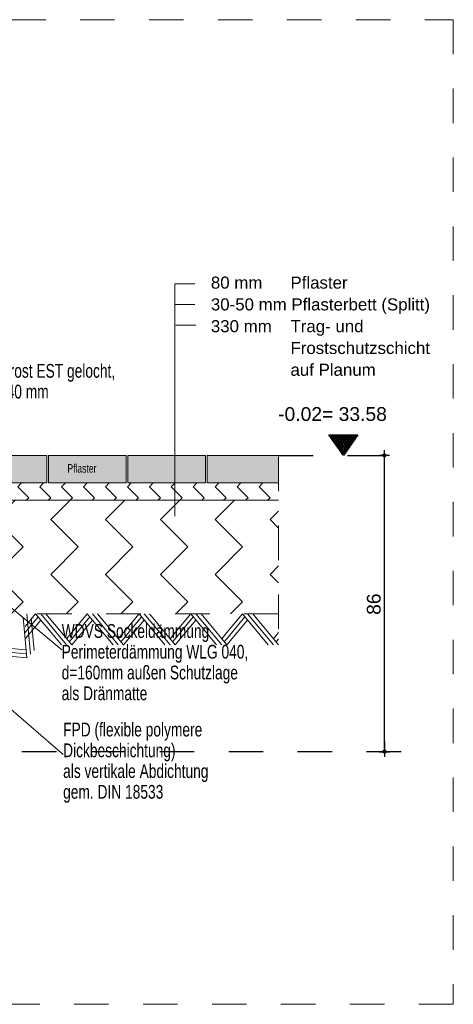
# Model space of a CAD drawing. Header units: metres. Extents: x 1316.5 to 1415.3, y -94.1 to -52.
# Tile 245 of 256: x 1393.5 to 1394.7, y -71.9 to -69. Entities that reach past the tile are written whole.
import ezdxf

# ---------------------------------------------------------------- set-up
doc = ezdxf.new("R2010")
doc.units = ezdxf.units.M
doc.header["$PDMODE"] = 65
for name, pattern in [('AUSGEZOGEN', [0]), ('STRICHLINIE2_S3', [0.055, 0.04, -0.015]), ('STRICHLINIE_S4', [0.008, 0.006, -0.002]), ('STRICHPUNKT2_S5', [0.1, 0.07, -0.01, 0.01, -0.01])]:
    doc.linetypes.add(name, pattern=pattern)
for name, color, linetype, lineweight in [('XR$1$Fenster', 3, 'AUSGEZOGEN', 18), ('XR$1$Legende', 4, 'AUSGEZOGEN', 13), ('XR$1$Maßlinie 1_50', 7, 'AUSGEZOGEN', 25), ('XR$1$Muster', 4, 'AUSGEZOGEN', 13), ('XR$1$Möblierung', 4, 'AUSGEZOGEN', 13), ('XR$1$Schraffur', 4, 'AUSGEZOGEN', 13), ('XR$1$Text 1_100', 3, 'AUSGEZOGEN', 18), ('XR$1$Text 1_50', 3, 'AUSGEZOGEN', 18), ('XR$1$Wand', 1, 'AUSGEZOGEN', 50), ('XR$1$Wand Mauerwerk tr_1', 42, 'AUSGEZOGEN', 18)]:
    doc.layers.add(name, color=color, linetype=linetype, lineweight=lineweight)
doc.styles.add('ARIAL', font='arial.ttf')
doc.dimstyles.new('DIMSTYLE_4', dxfattribs={"dimtxt": 0.04, "dimasz": 0.03, "dimexe": 0, "dimexo": 1e-06, "dimgap": 0.02, "dimtad": 2, "dimdec": 1, "dimlfac": 100, "dimrnd": 0.5, "dimzin": 4, "dimdsep": 46, "dimtxsty": 'ARIAL', "dimblk1": 'ALL_ML_KREIS', "dimblk2": 'ALL_ML_KREIS', "dimsah": 1, "dimcen": 0, "dimse1": 1, "dimse2": 1, "dimclrd": 7, "dimclre": 7, "dimclrt": 7, "dimadec": 0, "dimazin": 0, "dimtfac": 1, "dimtdec": 0, "dimtix": 1, "dimtmove": 2, "dimatfit": 3, "dimfxl": 0, "dimtzin": 0, "dimlwd": 0, "dimlwe": 25, "dimarcsym": 0})
doc.dimstyles.new('DIMSTYLE_5', dxfattribs={"dimtxt": 0.04, "dimasz": 0.03, "dimexe": 0, "dimexo": 1e-06, "dimgap": 0.02, "dimtad": 2, "dimdec": 1, "dimlfac": 100, "dimrnd": 0.5, "dimzin": 4, "dimdsep": 46, "dimtxsty": 'ARIAL', "dimblk1": 'ALL_ML_KREIS', "dimblk2": 'ALL_ML_KREIS', "dimsah": 1, "dimcen": 0, "dimse1": 1, "dimse2": 1, "dimclrd": 7, "dimclre": 7, "dimclrt": 7, "dimadec": 0, "dimazin": 0, "dimtfac": 1, "dimtdec": 0, "dimtix": 1, "dimtmove": 2, "dimatfit": 3, "dimfxl": 0, "dimtvp": 1.2, "dimtzin": 0, "dimlwd": 0, "dimlwe": 25, "dimarcsym": 0})

# ---------------------------------------------------------------- blocks, each defined once
blk = doc.blocks.new('NSY145')
at = {"color": 0, "linetype": 'ByBlock', "lineweight": -2}
for p, q in [((-0.007, 0.01), (0, 0.01)), ((0, 0), (-0.007, 0.01)), ((0, 0.01), (0.007, 0.01)), ((0.007, 0.01), (0, 0)), ((0.00604, 0.0095), (-0.00604, 0.0095)), ((-0.00604, 0.0095), (0, 0.00087)), ((-0.00508, 0.009), (0, 0.009)), ((0, 0.00174), (-0.00508, 0.009)), ((0.00412, 0.0085), (-0.00412, 0.0085)), ((-0.00412, 0.0085), (0, 0.00261)), ((-0.00317, 0.008), (0, 0.008)), ((0, 0.00348), (-0.00317, 0.008)), ((0.0022, 0.0075), (-0.0022, 0.0075)), ((-0.0022, 0.0075), (0, 0.00436)), ((-0.00126, 0.007), (0, 0.007)), ((0, 0.00522), (-0.00126, 0.007)), ((0.00028, 0.0065), (-0.00028, 0.0065)), ((-0.00028, 0.0065), (0, 0.0061)), ((0, 0.00087), (0.00604, 0.0095)), ((0, 0.009), (0.00508, 0.009)), ((0.00508, 0.009), (0, 0.00174)), ((0, 0.00261), (0.00412, 0.0085)), ((0, 0.008), (0.00317, 0.008)), ((0.00317, 0.008), (0, 0.00348)), ((0, 0.00436), (0.0022, 0.0075)), ((0, 0.007), (0.00126, 0.007)), ((0.00126, 0.007), (0, 0.00522)), ((0, 0.0061), (0.00028, 0.0065))]:
    blk.add_line(p, q, dxfattribs=at)
blk = doc.blocks.new('MUSTERELEMENT_24')
at = {"layer": 'XR$1$Wand', "color": 52, "linetype": 'AUSGEZOGEN', "lineweight": 13, "transparency": 33554687}
for p, q in [((1393.4794, -70.8821), (1393.4688, -70.7654)), ((1393.49, -70.8715), (1393.4794, -70.7548)), ((1393.5006, -70.8609), (1393.492, -70.7669)), ((1393.4921, -70.7676), (1393.4927, -70.7676)), ((1393.3945, -70.967), (1393.3839, -70.8503)), ((1393.3839, -70.8503), (1393.4539, -70.8566)), ((1393.4539, -70.8566), (1393.4772, -70.8588)), ((1393.3733, -70.9882), (1393.3627, -70.8715)), ((1393.3839, -70.9776), (1393.3733, -70.8609)), ((1393.385, -70.8619), (1393.4666, -70.8694)), ((1393.386, -70.8736), (1393.4794, -70.8821)), ((1393.4666, -70.8694), (1393.4783, -70.8704)), ((1393.3478, -70.9627), (1393.3712, -70.9648)), ((1393.3606, -70.9754), (1393.3722, -70.9765))]:
    blk.add_line(p, q, dxfattribs=at)
blk = doc.blocks.new('MUSTERELEMENT_33')
at = {"layer": 'XR$1$Wand', "color": 52, "linetype": 'AUSGEZOGEN', "lineweight": 13, "transparency": 33554687}
for p, q in [((1393.5047, -70.7545), (1393.4742, -70.791)), ((1393.5122, -70.7635), (1393.4742, -70.809)), ((1393.5797, -70.8445), (1393.5047, -70.7545)), ((1393.5947, -70.8445), (1393.5197, -70.7545)), ((1393.6097, -70.8445), (1393.5347, -70.7545)), ((1393.6547, -70.7545), (1393.6097, -70.8085)), ((1393.6622, -70.7635), (1393.6097, -70.8265)), ((1393.7297, -70.8445), (1393.6547, -70.7545)), ((1393.7447, -70.8445), (1393.6697, -70.7545)), ((1393.7597, -70.8445), (1393.6847, -70.7545)), ((1393.8047, -70.7545), (1393.7597, -70.8085)), ((1393.8122, -70.7635), (1393.7597, -70.8265)), ((1393.8797, -70.8445), (1393.8047, -70.7545)), ((1393.8947, -70.8445), (1393.8197, -70.7545)), ((1393.9097, -70.8445), (1393.8347, -70.7545)), ((1393.9547, -70.7545), (1393.9097, -70.8085)), ((1393.9622, -70.7635), (1393.9097, -70.8265)), ((1394.0297, -70.8445), (1393.9547, -70.7545)), ((1394.0447, -70.8445), (1393.9697, -70.7545)), ((1394.0597, -70.8445), (1393.9847, -70.7545)), ((1394.1047, -70.7545), (1394.0597, -70.8085)), ((1394.1122, -70.7635), (1394.0597, -70.8265)), ((1394.1797, -70.8445), (1394.1047, -70.7545)), ((1394.1947, -70.8445), (1394.1197, -70.7545)), ((1394.2097, -70.8445), (1394.1347, -70.7545)), ((1393.5197, -70.7725), (1393.4742, -70.827)), ((1393.6697, -70.7725), (1393.6097, -70.8445)), ((1393.8197, -70.7725), (1393.7597, -70.8445)), ((1393.9697, -70.7725), (1393.9097, -70.8445)), ((1394.1197, -70.7725), (1394.0597, -70.8445)), ((1393.6097, -70.8085), (1393.5947, -70.8265)), ((1393.6097, -70.8265), (1393.6022, -70.8355)), ((1393.7597, -70.8085), (1393.7447, -70.8265)), ((1393.7597, -70.8265), (1393.7522, -70.8355)), ((1393.9097, -70.8085), (1393.8947, -70.8265)), ((1393.9097, -70.8265), (1393.9022, -70.8355)), ((1394.0597, -70.8085), (1394.0447, -70.8265)), ((1394.0597, -70.8265), (1394.0522, -70.8355)), ((1394.2097, -70.8085), (1394.1947, -70.8265)), ((1394.2097, -70.8265), (1394.2022, -70.8355))]:
    blk.add_line(p, q, dxfattribs=at)
blk = doc.blocks.new('ALL_ML_KREIS')
at = {"color": 0, "linetype": 'ByBlock', "lineweight": -2}
for p, q in [((-1, 0), (0.5, 0)), ((0, -0.5), (0, 0.5))]:
    blk.add_line(p, q, dxfattribs=at)
blk.add_circle((0, 0), 0.15, dxfattribs=at)
blk = doc.blocks.new('*D86')
at = {"layer": 'DEFPOINTS', "color": 7, "linetype": 'AUSGEZOGEN', "lineweight": 25, "transparency": 33554687}
for p in [(1393.3897, -69.1848), (1393.3747, -69.2441), (1393.3897, -69.2441)]:
    blk.add_point(p, dxfattribs=at)
at = {"layer": 'XR$1$Maßlinie 1_50', "color": 7, "linetype": 'AUSGEZOGEN', "lineweight": -2, "transparency": 33554687}
blk.add_line((1393.3897, -69.1848), (1393.3747, -69.1848), dxfattribs=at)
at = {"layer": 'XR$1$Maßlinie 1_50', "color": 7, "linetype": 'AUSGEZOGEN', "lineweight": 25, "transparency": 33554687, "xscale": 0.03, "yscale": 0.03, "zscale": 0.03}
for p, rotation in [((1393.3897, -69.1848), 360), ((1393.3747, -69.1848), 180)]:
    blk.add_blockref('ALL_ML_KREIS', p, dxfattribs=dict(at, rotation=rotation))
at = {"layer": 'XR$1$Maßlinie 1_50', "color": 7, "linetype": 'AUSGEZOGEN', "lineweight": 25, "transparency": 33554687, "insert": (1393.4, -69.1398), "char_height": 0.04, "width": 0.12, "attachment_point": 5, "style": 'ARIAL'}
blk.add_mtext('\\A1;{\\A1;{1\\H0.026400;\\S5^ ;}}', dxfattribs=at)
blk = doc.blocks.new('*D90')
at = {"layer": 'DEFPOINTS', "color": 7, "linetype": 'AUSGEZOGEN', "lineweight": 25, "transparency": 33554687}
for p in [(1394.0247, -70.2945), (1393.4597, -71.1545), (1394.5166, -71.1545)]:
    blk.add_point(p, dxfattribs=at)
at = {"layer": 'XR$1$Maßlinie 1_50', "color": 7, "linetype": 'AUSGEZOGEN', "lineweight": -2, "transparency": 33554687}
blk.add_line((1394.5166, -71.1545), (1394.5166, -70.2945), dxfattribs=at)
at = {"layer": 'XR$1$Maßlinie 1_50', "color": 7, "linetype": 'AUSGEZOGEN', "lineweight": 25, "transparency": 33554687, "xscale": 0.03, "yscale": 0.03, "zscale": 0.03}
for p, rotation in [((1394.5166, -70.2945), 90), ((1394.5166, -71.1545), 270)]:
    blk.add_blockref('ALL_ML_KREIS', p, dxfattribs=dict(at, rotation=rotation))
at = {"layer": 'XR$1$Maßlinie 1_50', "color": 7, "linetype": 'AUSGEZOGEN', "lineweight": 25, "transparency": 33554687, "insert": (1394.486, -70.7263), "char_height": 0.04, "width": 0.16, "attachment_point": 5, "rotation": 90, "style": 'ARIAL'}
blk.add_mtext('\\A1;{\\A1;{86\\H0.026400;\\S^ ;}}', dxfattribs=at)

msp = doc.modelspace()

# ---------------------------------------------------------------- hatches: boundary and pattern name
at = {"layer": 'XR$1$Fenster', "linetype": 'AUSGEZOGEN', "lineweight": 13, "transparency": 33554687}
for points in [[(1393.7725, -70.2945), (1393.7725, -70.3745), (1393.9975, -70.3745), (1393.9975, -70.2945)], [(1394.0025, -70.2945), (1394.0025, -70.3745), (1394.2097, -70.3745), (1394.2097, -70.2945)]]:
    msp.add_hatch(color=253, dxfattribs=at).paths.add_polyline_path(points)
at = {"layer": 'XR$1$Muster', "linetype": 'AUSGEZOGEN', "lineweight": 13, "transparency": 33554687}
h = msp.add_hatch(dxfattribs=at)
h.set_pattern_fill('MUSTER', color=4, scale=0.045, angle=315, style=0, pattern_type=2)
h.set_pattern_definition([(315, (0.12728, -4e-17), (0.0636396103, -1e-17), [0.045, -0.045]), (45, (0.12728, -4e-17), (1e-17, 0.0636396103), [0.045, -0.045])])
h.paths.add_polyline_path([(1393.3125, -70.3745), (1393.3125, -70.3345), (1393.2325, -70.3345), (1393.2325, -70.3745), (1393.2175, -70.3745), (1393.2175, -70.3816), (1393.2158, -70.3816), (1393.2158, -70.4173), (1393.229, -70.4245), (1394.2097, -70.4245), (1394.2097, -70.3745)], flags=0)
h = msp.add_hatch(dxfattribs=at)
h.set_pattern_fill('MUSTER', color=4, scale=0.1125, angle=315, style=0, pattern_type=2)
h.set_pattern_definition([(315, (0.3182, -9e-17), (0.159099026, -4e-17), [0.1125, -0.1125]), (45, (0.3182, -9e-17), (4e-17, 0.159099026), [0.1125, -0.1125])])
h.paths.add_polyline_path([(1393.3747, -70.5045), (1393.3747, -70.5045), (1393.3747, -70.6855), (1393.3157, -70.7445), (1393.2159, -70.8443), (1393.2159, -70.8636), (1393.2157, -70.8754), (1393.3587, -70.8754), (1393.4797, -70.7545), (1394.2097, -70.7545), (1394.2097, -70.4245), (1393.229, -70.4245), (1393.3747, -70.5045)], flags=0)
at = {"layer": 'XR$1$Schraffur', "linetype": 'AUSGEZOGEN', "lineweight": 13, "transparency": 33554687}
for points in [[(1393.5375, -70.3745), (1393.5375, -70.2945), (1393.3125, -70.2945), (1393.3125, -70.3745)], [(1393.5425, -70.2945), (1393.5425, -70.3745), (1393.7675, -70.3745), (1393.7675, -70.2945)]]:
    msp.add_hatch(color=253, dxfattribs=at).paths.add_polyline_path(points)

# ---------------------------------------------------------------- linework, layer by layer
at = {"layer": 'XR$1$Legende', "color": 4, "linetype": 'AUSGEZOGEN', "lineweight": 13, "transparency": 33554687}
for p, q in [((1393.5375, -70.2945), (1393.5375, -70.3745)), ((1393.5425, -70.2945), (1393.5425, -70.3745)), ((1393.7675, -70.2945), (1393.7675, -70.3745)), ((1393.7725, -70.2945), (1393.7725, -70.3745)), ((1393.7725, -70.2945), (1393.9975, -70.2945)), ((1393.9975, -70.2945), (1393.9975, -70.3745)), ((1394.0025, -70.2945), (1394.0025, -70.3745)), ((1394.0025, -70.2945), (1394.2097, -70.2945))]:
    msp.add_line(p, q, dxfattribs=at)
at = {"layer": 'XR$1$Legende', "color": 4, "linetype": 'STRICHLINIE2_S3', "lineweight": 13, "transparency": 33554687}
for p, q in [((1393.3587, -70.8754), (1393.4797, -70.7545)), ((1394.2097, -70.7545), (1393.4742, -70.7545))]:
    msp.add_line(p, q, dxfattribs=at)
at = {"layer": 'XR$1$Möblierung', "color": 7, "linetype": 'AUSGEZOGEN', "lineweight": 13, "transparency": 33554687}
msp.add_line((1393.229, -70.4245), (1394.2097, -70.4245), dxfattribs=at)
at = {"layer": 'XR$1$Text 1_100', "color": 7, "linetype": 'AUSGEZOGEN', "lineweight": 18, "transparency": 33554687}
for p, q in [((1393.9671, -69.7959), (1393.909, -69.7959)), ((1393.909, -70.4709), (1393.909, -69.7959)), ((1393.9671, -69.8559), (1393.909, -69.8559)), ((1393.9698, -69.9159), (1393.9118, -69.9159))]:
    msp.add_line(p, q, dxfattribs=at)
at = {"layer": 'XR$1$Text 1_100', "color": 4, "linetype": 'AUSGEZOGEN', "lineweight": 13, "transparency": 33554687}
for p, q in [((1393.5804, -70.8587), (1393.2904, -70.618)), ((1393.5846, -71.1628), (1393.2214, -70.8511))]:
    msp.add_line(p, q, dxfattribs=at)
at = {"layer": 'XR$1$Text 1_50', "color": 4, "linetype": 'STRICHPUNKT2_S5', "lineweight": 13, "transparency": 33554687}
msp.add_line((1394.2097, -70.7982), (1394.2097, -70.2643), dxfattribs=at)
at = {"layer": 'XR$1$Text 1_50', "color": 3, "linetype": 'STRICHPUNKT2_S5', "lineweight": 25, "transparency": 33554687}
for p, q in [((1394.2097, -70.2945), (1394.5598, -70.2945)), ((1394.2097, -70.2945), (1394.5598, -70.2945)), ((1394.5649, -71.1545), (1393.3066, -71.1545))]:
    msp.add_line(p, q, dxfattribs=at)
at = {"layer": 'XR$1$Wand', "color": 1, "linetype": 'AUSGEZOGEN', "lineweight": 13, "transparency": 33554687}
for p, q in [((1393.5375, -70.2945), (1393.3125, -70.2945)), ((1393.7675, -70.2945), (1393.5425, -70.2945)), ((1393.3125, -70.3745), (1393.5375, -70.3745)), ((1393.5425, -70.3745), (1393.7675, -70.3745)), ((1393.7725, -70.3745), (1393.9975, -70.3745)), ((1394.0025, -70.3745), (1394.2097, -70.3745))]:
    msp.add_line(p, q, dxfattribs=at)
at = {"layer": 'XR$1$Wand Mauerwerk tr_1', "color": 7, "linetype": 'STRICHLINIE_S4', "lineweight": 18, "transparency": 33554687}
msp.add_lwpolyline([(1391.034, -69.0296), (1394.7165, -69.0296), (1394.7165, -71.8879), (1391.034, -71.8879), (1391.034, -69.0296)], close=True, dxfattribs=at)

# ---------------------------------------------------------------- block references
at = {"layer": 'XR$1$Wand', "color": 1, "linetype": 'AUSGEZOGEN', "lineweight": 25, "transparency": 33554687, "xscale": 5.999999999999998, "yscale": 5.999999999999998, "zscale": 5.999999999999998}
msp.add_blockref('NSY145', (1394.3975, -70.2945), dxfattribs=at)
at = {"layer": 'XR$1$Wand', "color": 52, "linetype": 'AUSGEZOGEN', "lineweight": 13, "transparency": 33554687}
for name in ['MUSTERELEMENT_24', 'MUSTERELEMENT_33']:
    msp.add_blockref(name, (0, 0), dxfattribs=at)

# ---------------------------------------------------------------- texts
at = {"layer": 'XR$1$Text 1_100', "color": 7, "linetype": 'AUSGEZOGEN', "lineweight": 18, "transparency": 33554687, "insert": (1394.0132, -69.7753), "char_height": 0.035, "width": 0.850488, "attachment_point": 1, "line_spacing_factor": 1.084337, "style": 'ARIAL'}
msp.add_mtext('\\A1;{\\fArial|i0|b0;\\H0.035000;\\W1.000000;\\C7;80 mm      Pflaster}\\P{\\fArial|i0|b0;\\H0.035000;\\W1.000000;\\C7;30-50 mm Pflasterbett (Splitt)}\\P{\\fArial|i0|b0;\\H0.035000;\\W1.000000;\\C7;330 mm    Trag- und }\\P{\\fArial|i0|b0;\\H0.035000;\\W1.000000;\\C7;                 Frostschutzschicht }\\P{\\fArial|i0|b0;\\H0.035000;\\W1.000000;\\C7;                 auf Planum}\\P', dxfattribs=at)
at = {"layer": 'XR$1$Text 1_100', "color": 3, "linetype": 'AUSGEZOGEN', "lineweight": 18, "transparency": 33554687, "char_height": 0.04, "attachment_point": 1, "line_spacing_factor": 0.903614, "style": 'ARIAL'}
for s, insert, width in [('\\A1;{\\fArial|i0|b0;\\H0.040000;\\W0.714286;\\C3;Dränrost EST gelocht, }\\P{\\fArial|i0|b0;\\H0.040000;\\W0.714286;\\C3;70 / 40 mm}\\P', (1393.343, -70.0289), 0.419081), ('\\A1;{\\fArial|i0|b0;\\H0.040000;\\W0.714286;\\C3;WDVS Sockeldämmung}\\P{\\fArial|i0|b0;\\H0.040000;\\W0.714286;\\C3;Perimeterdämmung WLG 040, }\\P{\\fArial|i0|b0;\\H0.040000;\\W0.714286;\\C3;d=160mm außen Schutzlage}\\P{\\fArial|i0|b0;\\H0.040000;\\W0.714286;\\C3;als Dränmatte}\\P', (1393.5804, -70.7842), 0.568632), ('\\A1;{\\fArial|i0|b0;\\H0.040000;\\W0.714286;\\C3;FPD (flexible polymere}\\P{\\fArial|i0|b0;\\H0.040000;\\W0.714286;\\C3;Dickbeschichtung)}\\P{\\fArial|i0|b0;\\H0.040000;\\W0.714286;\\C3;als vertikale Abdichtung}\\P{\\fArial|i0|b0;\\H0.040000;\\W0.714286;\\C3;gem. DIN 18533}\\P', (1393.5846, -71.0703), 0.438164)]:
    msp.add_mtext(s, dxfattribs=dict(at, insert=insert, width=width))
at = {"layer": 'XR$1$Text 1_100', "color": 3, "linetype": 'AUSGEZOGEN', "lineweight": 25, "transparency": 33554687, "insert": (1394.2084, -70.1949), "char_height": 0.04, "width": 0.336732, "attachment_point": 7, "style": 'ARIAL'}
msp.add_mtext('\\W1.00;-0.02= 33.58', dxfattribs=at)
at = {"layer": 'XR$1$Text 1_100', "color": 3, "linetype": 'AUSGEZOGEN', "lineweight": 18, "transparency": 33554687, "insert": (1393.597, -70.345), "char_height": 0.025, "width": 0.093756, "attachment_point": 7, "style": 'ARIAL'}
msp.add_mtext('\\W0.71;Pflaster', dxfattribs=at)

# ---------------------------------------------------------------- dimensions: what is measured, and where the dimension line sits
at = {"layer": 'XR$1$Maßlinie 1_50', "color": 7, "linetype": 'AUSGEZOGEN', "lineweight": 25, "transparency": 33554687}
for base, p1, p2, angle, dimstyle, picture, middle in [((1393.3747, -69.1848), (1393.3897, -69.2441), (1393.3747, -69.2441), 180, 'DIMSTYLE_5', '*D86', (1393.4, -69.1398)), ((1394.5166, -70.2945), (1393.4597, -71.1545), (1394.0247, -70.2945), 90, 'DIMSTYLE_4', '*D90', (1394.486, -70.7263))]:
    dim = msp.add_linear_dim(base=base, p1=p1, p2=p2, angle=angle, dimstyle=dimstyle, override={"dimpost": '<>', "dimclrd": 7, "dimclre": 7, "dimclrt": 7, "dimlwd": 0, "dimlwe": 25}, dxfattribs=at)
    dim.commit()
    dim.dimension.update_dxf_attribs({"geometry": picture, "text_midpoint": middle, "dimtype": 160})

doc.saveas('drawing.dxf')
